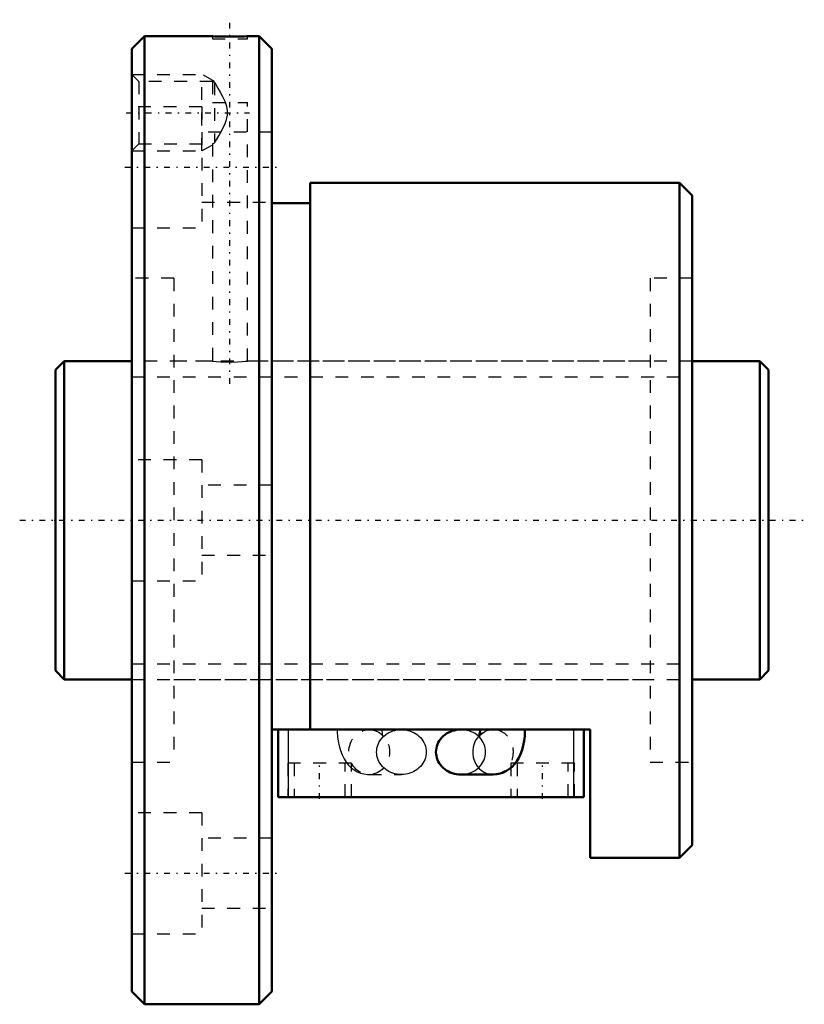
# Model space of a CAD drawing. Header units: millimetres. Extents: x -2.8 to 58.8, y -38 to 39.3.
import ezdxf

# ---------------------------------------------------------------- set-up
doc = ezdxf.new("R2010")
doc.units = ezdxf.units.MM
doc.linetypes.add('Center', pattern=[1.5, 0.45, -0.5, 0.05, -0.5])
doc.linetypes.add('Dashed', pattern=[2, 1, -1])
for name, color, linetype, lineweight in [('2d ConnectionPoints', 7, 'Continuous', 50), ('AM_0', 7, 'Continuous', 50), ('AM_4', 3, 'Continuous', 25), ('AM_5', 3, 'Continuous', 25), ('AM_7', 7, 'Center', 25), ('AM_9', 6, 'Dashed', 25)]:
    doc.layers.add(name, color=color, linetype=linetype, lineweight=lineweight)

# ---------------------------------------------------------------- blocks, each defined once
blk = doc.blocks.new('1_BNF_2506_2_5RR_Nut_0_in_BNF2506V_2_5RRG1_56LC0_000_rev_4')
at = {"layer": 'AM_0'}
for p, q in [((7, 38), (6, 37)), ((7, 38), (7, -38)), ((12.325, 38), (7, 38)), ((16, 38), (15.058, 38)), ((16, 38), (16, -38)), ((17, 37), (16, 38)), ((6, 37), (6, -37)), ((17, 37), (17, -37)), ((49, 26.5), (20, 26.5)), ((20, 26.5), (20, -16.43)), ((49, 26.5), (49, -26.5)), ((50, 25.5), (49, 26.5)), ((20, 24.9), (17, 24.9)), ((50, 25.5), (50, -25.5)), ((42, -16.43), (17, -16.43)), ((17.5, -21.73), (17.5, -16.43)), ((33.341, -16.431), (31.832, -16.431)), ((41.5, -21.73), (41.5, -16.43)), ((42, -26.5), (42, -16.43)), ((31.832, -19.962), (34.36, -19.962)), ((41.5, -21.73), (17.5, -21.73)), ((49, -26.5), (50, -25.5)), ((42, -26.5), (49, -26.5)), ((6, -37), (7, -38)), ((16, -38), (17, -37)), ((7, -38), (16, -38))]:
    blk.add_line(p, q, dxfattribs=at)
for points in [[(15.075, 38), (15.038, 37.999), (14.859, 37.993), (14.549, 37.985), (14.142, 37.978), (13.687, 37.975), (13.232, 37.978), (12.831, 37.985), (12.527, 37.993), (12.356, 37.999), (12.325, 38)], [(31.832, -16.431), (31.662, -16.438), (31.493, -16.458), (31.327, -16.491), (31.165, -16.537), (31.008, -16.596), (30.857, -16.668), (30.714, -16.75), (30.579, -16.844), (30.454, -16.948), (30.339, -17.062), (30.236, -17.184), (30.144, -17.314), (30.066, -17.45), (30.001, -17.593), (29.95, -17.74), (29.913, -17.89), (29.891, -18.043), (29.883, -18.197)], [(33.341, -16.43), (33.34, -16.511), (33.329, -16.664), (33.311, -16.799), (33.291, -16.895), (33.273, -16.959), (33.262, -16.99), (33.261, -16.993)], [(34.36, -19.962), (34.636, -19.944), (34.913, -19.888), (35.176, -19.797), (35.422, -19.674), (35.649, -19.524), (35.857, -19.347), (36.047, -19.144), (36.22, -18.914), (36.377, -18.654), (36.517, -18.359), (36.638, -18.03), (36.735, -17.677), (36.805, -17.315), (36.849, -16.951), (36.87, -16.586), (36.872, -16.43)], [(29.883, -18.197), (29.891, -18.351), (29.913, -18.503), (29.95, -18.654), (30.001, -18.801), (30.066, -18.943), (30.144, -19.079), (30.236, -19.209), (30.339, -19.332), (30.454, -19.445), (30.579, -19.549), (30.714, -19.643), (30.857, -19.726), (31.008, -19.797), (31.165, -19.856), (31.327, -19.902), (31.493, -19.936), (31.662, -19.956), (31.832, -19.962)]]:
    blk.add_lwpolyline(points, dxfattribs=at)
at = {"layer": 'AM_4'}
for p, q in [((18.3, -21.73), (18.3, -16.43)), ((40.7, -21.73), (40.7, -16.43))]:
    blk.add_line(p, q, dxfattribs=at)
blk.add_ellipse((34.36, -18.197), major_axis=(0, 1.766), ratio=0.906308, start_param=0.748331, end_param=3.143018, dxfattribs=at)
at = {"layer": 'AM_5', "linetype": 'Dashed'}
for p, q in [((6, 35), (11.5, 35)), ((11.5, 29), (11.5, 35)), ((12.5, 34.458), (11.5, 35)), ((12.325, 29.447), (11.5, 29)), ((6, 29), (11.5, 29))]:
    blk.add_line(p, q, dxfattribs=at)
at = {"layer": 'AM_7'}
for p, q in [((13.7, 10.7), (13.7, 39.3)), ((5.56, 32), (15.24, 32)), ((5.45, 27.713), (17.55, 27.713)), ((20.75, -21.863), (20.75, -18.948)), ((38.25, -21.863), (38.25, -18.948)), ((5.45, -27.713), (17.55, -27.713))]:
    blk.add_line(p, q, dxfattribs=at)
at = {"layer": 'AM_9'}
for p, q in [((12.325, 38), (12.325, 37.8)), ((15.075, 37.8), (15.075, 38)), ((12.325, 37.8), (15.075, 37.8)), ((6.541, 34.458), (6, 35)), ((12.34, 34.458), (6.541, 34.458)), ((6.541, 34.458), (6.541, 29.541)), ((12.325, 34.458), (12.325, 32.8)), ((12.5, 34.365), (12.5, 29.635)), ((12.325, 32.8), (15.075, 32.8)), ((15.075, 12.498), (15.075, 32.8)), ((11.5, 32.463), (6, 32.463)), ((11.5, 32.463), (11.5, 22.963)), ((17, 30.463), (11.5, 30.463)), ((6, 29), (6.541, 29.541)), ((6.541, 29.541), (12.34, 29.541)), ((12.325, 29.55), (12.325, 12.5)), ((11.5, 24.963), (17, 24.963)), ((6, 22.963), (11.5, 22.963)), ((9.3, 19), (6, 19)), ((9.3, 19), (9.3, -19)), ((46.7, 19), (46.7, -19)), ((50, 19), (46.7, 19)), ((12.325, 12.5), (9.3, 12.5)), ((46.7, 12.5), (15.058, 12.5)), ((11.5, 4.75), (6, 4.75)), ((11.5, 4.75), (11.5, -4.75)), ((17, 2.75), (11.5, 2.75)), ((11.5, -2.75), (17, -2.75)), ((6, -4.75), (11.5, -4.75)), ((9.3, -12.5), (46.7, -12.5)), ((24.64, -16.431), (24.729, -16.434)), ((27.168, -16.431), (24.64, -16.431)), ((24.729, -16.434), (24.781, -16.438)), ((25.142, -16.521), (25.22, -16.553)), ((34.36, -16.431), (33.341, -16.431)), ((6, -19), (9.3, -19)), ((23.25, -19.08), (18.25, -19.08)), ((18.25, -19.08), (18.25, -21.73)), ((18.75, -19.08), (18.75, -21.73)), ((22.75, -21.73), (22.75, -19.08)), ((23.25, -21.73), (23.25, -19.08)), ((40.75, -19.08), (35.75, -19.08)), ((35.75, -19.08), (35.75, -21.73)), ((36.25, -19.08), (36.25, -21.73)), ((40.25, -21.73), (40.25, -19.08)), ((40.75, -21.73), (40.75, -19.08)), ((46.7, -19), (50, -19)), ((24.598, -19.962), (27.168, -19.962)), ((11.5, -22.963), (6, -22.963)), ((11.5, -22.963), (11.5, -32.463)), ((17, -24.963), (11.5, -24.963)), ((11.5, -30.463), (17, -30.463)), ((6, -32.463), (11.5, -32.463))]:
    blk.add_line(p, q, dxfattribs=at)
for points in [[(12.5, 34.365), (12.354, 34.442), (12.325, 34.458)], [(12.5, 34.365), (12.594, 34.212), (12.765, 33.927), (12.949, 33.609), (13.158, 33.218), (13.349, 32.8)], [(12.5, 29.635), (12.531, 29.686), (12.671, 29.915), (12.822, 30.169), (13.088, 30.644), (13.33, 31.154), (13.444, 31.474), (13.513, 31.806), (13.516, 32.15), (13.454, 32.49), (13.349, 32.8)], [(12.325, 29.541), (12.333, 29.546), (12.433, 29.6), (12.5, 29.635)], [(12.325, 12.5), (12.402, 12.492), (12.624, 12.471), (12.967, 12.446), (13.395, 12.428), (13.855, 12.425), (14.296, 12.438), (14.671, 12.462), (14.939, 12.486), (15.067, 12.499), (15.075, 12.5)], [(22.128, -16.43), (22.131, -16.629), (22.154, -16.993), (22.201, -17.354), (22.273, -17.712), (22.374, -18.068), (22.51, -18.424), (22.663, -18.726), (22.834, -18.992), (23.023, -19.224), (23.229, -19.425), (23.453, -19.596), (23.693, -19.736), (23.947, -19.844), (24.212, -19.918), (24.511, -19.958), (24.598, -19.962)], [(24.781, -16.438), (24.869, -16.449), (25.09, -16.503), (25.142, -16.521)], [(25.22, -18.197), (25.228, -18.043), (25.25, -17.89), (25.287, -17.74), (25.338, -17.593), (25.403, -17.45), (25.481, -17.314), (25.573, -17.184), (25.676, -17.062), (25.791, -16.948), (25.916, -16.844), (26.051, -16.75), (26.194, -16.668), (26.345, -16.596), (26.502, -16.537), (26.664, -16.491), (26.83, -16.458), (26.999, -16.438), (27.168, -16.431)], [(25.563, -16.775), (25.572, -16.784), (25.659, -16.875), (25.71, -16.944), (25.734, -16.984), (25.739, -16.993)], [(25.727, -16.96), (25.713, -16.912), (25.693, -16.823), (25.675, -16.705), (25.663, -16.563), (25.659, -16.43)], [(25.739, -16.993), (25.739, -16.992), (25.73, -16.969), (25.727, -16.96)], [(27.168, -16.431), (27.338, -16.438), (27.507, -16.458), (27.673, -16.491), (27.835, -16.537), (27.992, -16.596), (28.143, -16.668), (28.286, -16.75), (28.421, -16.844), (28.546, -16.948), (28.661, -17.062), (28.764, -17.184), (28.856, -17.314), (28.934, -17.45), (28.999, -17.593), (29.05, -17.74), (29.087, -17.89), (29.109, -18.043), (29.117, -18.197), (29.109, -18.351), (29.087, -18.503), (29.05, -18.654), (28.999, -18.801), (28.934, -18.943), (28.856, -19.079), (28.764, -19.209), (28.661, -19.332), (28.546, -19.445), (28.421, -19.549), (28.286, -19.643), (28.143, -19.726), (27.992, -19.797), (27.835, -19.856), (27.673, -19.902), (27.507, -19.936), (27.338, -19.956), (27.168, -19.962)], [(31.832, -19.962), (32.001, -19.956), (32.17, -19.936), (32.336, -19.902), (32.498, -19.856), (32.655, -19.797), (32.806, -19.726), (32.949, -19.643), (33.084, -19.549), (33.209, -19.445), (33.324, -19.332), (33.427, -19.209), (33.519, -19.079), (33.597, -18.943), (33.662, -18.801), (33.713, -18.654), (33.75, -18.503), (33.772, -18.351), (33.78, -18.197), (33.772, -18.043), (33.75, -17.89), (33.713, -17.74), (33.662, -17.593), (33.597, -17.45), (33.519, -17.314), (33.427, -17.184), (33.324, -17.062), (33.209, -16.948), (33.084, -16.844), (32.949, -16.75), (32.806, -16.668), (32.655, -16.596), (32.498, -16.537), (32.336, -16.491), (32.17, -16.458), (32.001, -16.438), (31.832, -16.431)], [(33.261, -16.993), (33.264, -16.988), (33.283, -16.954), (33.328, -16.892), (33.406, -16.805), (33.525, -16.703), (33.683, -16.601), (33.875, -16.515), (34.001, -16.476)], [(34.001, -16.476), (34.09, -16.456), (34.264, -16.434)], [(34.264, -16.434), (34.316, -16.432), (34.36, -16.431)], [(27.168, -19.962), (26.999, -19.956), (26.83, -19.936), (26.664, -19.902), (26.502, -19.856), (26.345, -19.797), (26.194, -19.726), (26.051, -19.643), (25.916, -19.549), (25.791, -19.445), (25.676, -19.332), (25.573, -19.209), (25.481, -19.079), (25.403, -18.943), (25.338, -18.801), (25.287, -18.654), (25.25, -18.503), (25.228, -18.351), (25.22, -18.197)]]:
    blk.add_lwpolyline(points, dxfattribs=at)
blk.add_ellipse((24.64, -18.197), major_axis=(0, 1.766), ratio=0.906308, dxfattribs=at)
for start_param, end_param in [(0.521442, 0.748331), (3.143018, 6.509227)]:
    blk.add_ellipse((34.36, -18.197), major_axis=(0, 1.766), ratio=0.906308, start_param=start_param, end_param=end_param, dxfattribs=at)
blk = doc.blocks.new('2_BNF_2506_2_5RR000_Shaft_0_in_BNF2506V_2_5RRG1_56LC0_000_rev_4')
at = {"layer": 'AM_0'}
for p, q in [((0.7, 12.5), (0, 11.8)), ((6, 12.5), (0.7, 12.5)), ((0.7, 12.5), (0.7, -12.5)), ((55.3, 12.5), (50, 12.5)), ((55.3, 12.5), (55.3, -12.5)), ((56, 11.8), (55.3, 12.5)), ((0, 11.8), (0, -11.8)), ((56, 11.8), (56, -11.8)), ((0, -11.8), (0.7, -12.5)), ((55.3, -12.5), (56, -11.8)), ((0.7, -12.5), (6, -12.5)), ((50, -12.5), (55.3, -12.5))]:
    blk.add_line(p, q, dxfattribs=at)
at = {"layer": 'AM_5', "linetype": 'Dashed'}
for p, q in [((6, 11.273), (50, 11.273)), ((6, -11.273), (50, -11.273))]:
    blk.add_line(p, q, dxfattribs=at)
at = {"layer": 'AM_7'}
blk.add_line((-2.8, 0), (58.8, 0), dxfattribs=at)
at = {"layer": 'AM_9'}
for p, q in [((50, 12.5), (6, 12.5)), ((6, -12.5), (50, -12.5))]:
    blk.add_line(p, q, dxfattribs=at)

msp = doc.modelspace()

# ---------------------------------------------------------------- linework, layer by layer
at = {"layer": '2d ConnectionPoints'}
for p in [(0, 0), (6, 0)]:
    msp.add_point(p, dxfattribs=at)

# ---------------------------------------------------------------- block references
for name in ['1_BNF_2506_2_5RR_Nut_0_in_BNF2506V_2_5RRG1_56LC0_000_rev_4', '2_BNF_2506_2_5RR000_Shaft_0_in_BNF2506V_2_5RRG1_56LC0_000_rev_4']:
    msp.add_blockref(name, (0, 0))

doc.saveas('drawing.dxf')
